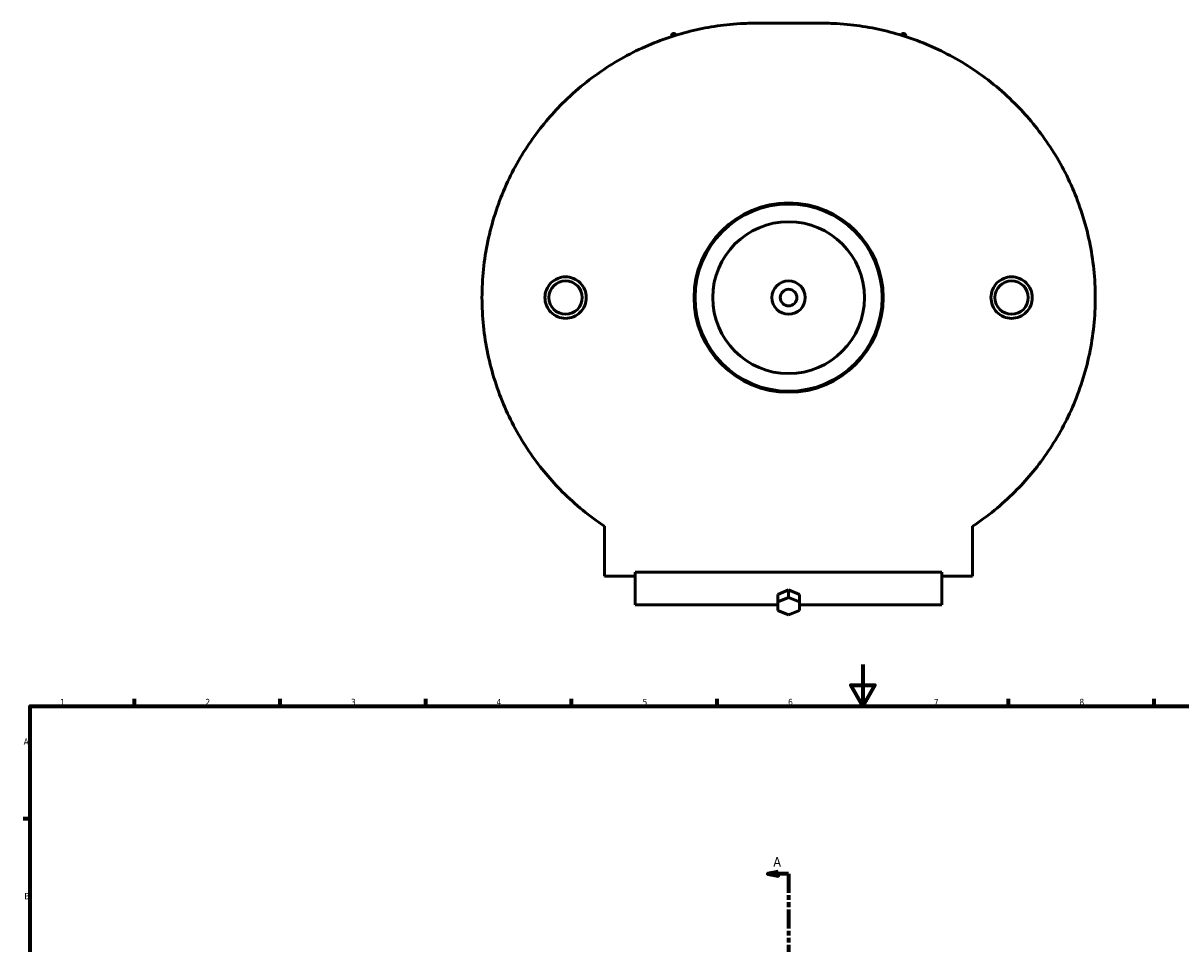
# Model space of a CAD drawing. Header units: millimetres. Extents: x -213 to 1360, y -331 to 902.
# Tile 4 of 6: x 17 to 573, y 460 to 902. Entities that reach past the tile are written whole.
import ezdxf

# ---------------------------------------------------------------- set-up
doc = ezdxf.new("R2010")
doc.units = ezdxf.units.MM
doc.linetypes.add('DOUBLE_DASH_CHAIN', pattern=[1.2403, 0.6614, -0.0827, 0.1654, -0.0827, 0.1654, -0.0827])
for name, color, linetype, lineweight in [('Border (ANSI)', 7, 'Continuous', 70), ('Section Line (ANSI)', 7, 'DOUBLE_DASH_CHAIN', 70), ('Visible (ANSI)', 7, 'Continuous', 50)]:
    doc.layers.add(name, color=color, linetype=linetype, lineweight=lineweight)
doc.styles.add('Label Text (ANSI)', font='tahoma.ttf')
doc.styles.add('Note Text (ANSI)', font='tahoma.ttf')

# ---------------------------------------------------------------- blocks, each defined once
blk = doc.blocks.new('Borders Default Border')
at = {"layer": 'Border (ANSI)'}
for p, q in [((70.08, 574), (70.08, 577.45)), ((140.17, 574), (140.17, 577.45)), ((210.25, 574), (210.25, 577.45)), ((280.33, 574), (280.33, 577.45)), ((350.42, 574), (350.42, 577.45)), ((490.58, 574), (490.58, 577.45)), ((560.67, 574), (560.67, 577.45)), ((20, 519.75), (16.55, 519.75))]:
    blk.add_line(p, q, dxfattribs=at)
at = {"layer": 'Border (ANSI)', "flags": 128}
for points in [[(420.5, 594), (420.5, 574), (414.73, 584), (426.27, 584), (420.5, 574)], [(20, 20), (20, 574), (821, 574), (821, 20), (20, 20)]]:
    blk.add_lwpolyline(points, dxfattribs=at)
at = {"layer": 'Border (ANSI)', "char_height": 3.05, "attachment_point": 7, "style": 'Note Text (ANSI)'}
for s, insert in [('1', (34.35, 574.4)), ('2', (104.2, 574.4)), ('3', (174.26, 574.34)), ('4', (244.23, 574.4)), ('5', (314.48, 574.34)), ('6', (384.49, 574.34)), ('7', (454.6, 574.4)), ('8', (524.63, 574.33)), ('A', (16.78, 555.35)), ('B', (17.15, 481.1))]:
    blk.add_mtext(s, dxfattribs=dict(at, insert=insert))
blk = doc.blocks.new('2dTransSection0')
at = {"layer": 'Section Line (ANSI)', "linetype": 'Continuous'}
for p, q in [((379.76, 494.32), (374.76, 493.32)), ((379.76, 493.32), (374.76, 493.32)), ((374.76, 493.32), (379.76, 492.32)), ((379.76, 492.32), (379.76, 494.32)), ((384.76, 493.32), (379.76, 493.32)), ((384.76, 493.32), (384.76, 484.32)), ((384.76, 14.5), (384.76, 5.5)), ((379.76, 6.5), (374.76, 5.5)), ((379.76, 4.5), (379.76, 6.5)), ((379.76, 5.5), (374.76, 5.5)), ((374.76, 5.5), (379.76, 4.5)), ((384.76, 5.5), (379.76, 5.5))]:
    blk.add_line(p, q, dxfattribs=at)
at = {"layer": 'Section Line (ANSI)', "linetype": 'DOUBLE_DASH_CHAIN', "ltscale": 13.78732}
blk.add_line((384.76, 493.32), (384.76, 5.5), dxfattribs=at)
at = {"layer": 'Section Line (ANSI)', "linetype": 'Continuous', "flags": 128}
for points in [[(379.76, 494.32), (374.76, 493.32), (379.76, 492.32), (379.76, 494.32)], [(379.76, 6.5), (374.76, 5.5), (379.76, 4.5), (379.76, 6.5)]]:
    blk.add_lwpolyline(points, dxfattribs=at)
at = {"layer": 'Section Line (ANSI)'}
for points in [[(379.76, 494.32), (374.76, 493.32), (379.76, 492.32), (379.76, 494.32)], [(379.76, 6.5), (374.76, 5.5), (379.76, 4.5), (379.76, 6.5)]]:
    blk.add_solid(points, dxfattribs=at)
at = {"layer": 'Section Line (ANSI)', "char_height": 4.57, "attachment_point": 7, "style": 'Label Text (ANSI)'}
for insert in [(377.4, 496.82), (377.4, -2.57)]:
    blk.add_mtext('A', dxfattribs=dict(at, insert=insert))

msp = doc.modelspace()

# ---------------------------------------------------------------- linework, layer by layer
at = {"layer": 'Visible (ANSI)'}
for p, q in [((400.295, 902.33), (369.224, 902.33)), ((328.447, 896.366), (328.447, 895.872)), ((441.072, 895.872), (441.072, 896.366)), ((296.259, 660.408), (296.259, 636.366)), ((473.259, 636.366), (473.259, 660.408)), ((311.009, 636.366), (296.259, 636.366)), ((311.009, 638.402), (458.509, 638.402)), ((311.009, 638.402), (311.009, 636.366)), ((311.009, 636.366), (311.009, 622.74)), ((458.509, 636.366), (458.509, 638.402)), ((458.509, 622.74), (458.509, 636.366)), ((473.259, 636.366), (458.509, 636.366)), ((379.563, 627.673), (384.759, 629.794)), ((384.759, 629.794), (384.759, 626.259)), ((384.759, 629.794), (389.955, 627.673)), ((379.563, 627.673), (379.563, 624.137)), ((384.759, 626.259), (379.563, 624.137)), ((379.563, 624.137), (379.563, 619.895)), ((389.955, 624.137), (384.759, 626.259)), ((389.955, 624.137), (389.955, 627.673)), ((389.955, 619.895), (389.955, 624.137)), ((311.009, 622.74), (379.563, 622.74)), ((379.563, 619.895), (384.759, 617.773)), ((384.759, 617.773), (389.955, 619.895)), ((389.955, 622.74), (458.509, 622.74))]:
    msp.add_line(p, q, dxfattribs=at)
for centre, radius in [((384.759, 770.366), 45.5), ((384.759, 770.366), 45), ((384.759, 770.366), 36.5), ((277.487, 770.366), 8), ((384.759, 770.366), 8), ((384.759, 770.366), 4), ((492.032, 770.366), 8)]:
    msp.add_circle(centre, radius, dxfattribs=at)
for centre, start, end in [((329.447, 896.366), 7.79747, 180), ((440.072, 896.366), 0, 172.20253)]:
    msp.add_arc(centre, 1, start, end, dxfattribs=at)
for points, knots in [([(237.259, 770.366), (237.259, 779.433), (238.208, 788.586), (241.939, 806.362), (244.72, 814.986), (251.75, 831.128), (256.006, 838.666), (265.443, 852.298), (270.624, 858.392), (282.457, 870.225), (289.616, 875.99), (304.536, 885.733), (312.293, 889.711), (323.925, 894.382), (327.778, 895.717), (335.463, 898.001), (339.292, 898.951), (345.104, 900.122), (347.042, 900.468), (350.98, 901.078), (352.98, 901.343), (357.139, 901.792), (359.289, 901.976), (362.768, 902.177), (363.971, 902.232), (366.497, 902.308), (367.82, 902.33), (369.224, 902.33)], [24.354516, 24.354516, 24.354516, 24.354516, 27.0748036, 27.0748036, 29.7950911, 29.7950911, 32.5153786, 32.5153786, 35.2356661, 35.2356661, 38.6040076, 38.6040076, 41.9723491, 41.9723491, 43.6565198, 43.6565198, 45.3406906, 45.3406906, 46.182776, 46.182776, 47.0248613, 47.0248613, 47.8669467, 47.8669467, 48.2879894, 48.2879894, 48.7090321, 48.7090321, 48.7090321, 48.7090321]), ([(400.295, 902.33), (401.699, 902.33), (403.022, 902.308), (405.548, 902.232), (406.75, 902.177), (410.23, 901.976), (412.38, 901.792), (416.539, 901.343), (418.538, 901.078), (422.477, 900.468), (424.415, 900.122), (430.227, 898.951), (434.056, 898.001), (441.741, 895.717), (445.594, 894.382), (457.226, 889.711), (464.982, 885.733), (479.903, 875.99), (487.061, 870.225), (498.895, 858.392), (504.076, 852.298), (513.513, 838.666), (517.769, 831.128), (524.799, 814.986), (527.579, 806.362), (531.311, 788.586), (532.259, 779.433), (532.259, 770.366)], [-48.7090321, -48.7090321, -48.7090321, -48.7090321, -48.2879894, -48.2879894, -47.8669467, -47.8669467, -47.0248613, -47.0248613, -46.182776, -46.182776, -45.3406906, -45.3406906, -43.6565198, -43.6565198, -41.9723491, -41.9723491, -38.6040076, -38.6040076, -35.2356661, -35.2356661, -32.5153786, -32.5153786, -29.7950911, -29.7950911, -27.0748036, -27.0748036, -24.354516, -24.354516, -24.354516, -24.354516]), ([(277.487, 760.387), (276.235, 760.387), (274.9, 760.638), (272.447, 761.66), (271.329, 762.43), (269.565, 764.203), (268.801, 765.324), (267.789, 767.78), (267.54, 769.115), (267.54, 771.617), (267.789, 772.951), (268.801, 775.407), (269.565, 776.529), (271.329, 778.302), (272.447, 779.072), (274.9, 780.093), (276.235, 780.345), (278.739, 780.345), (280.073, 780.093), (282.526, 779.072), (283.645, 778.302), (285.409, 776.529), (286.172, 775.407), (287.184, 772.951), (287.433, 771.617), (287.433, 769.115), (287.184, 767.78), (286.172, 765.324), (285.409, 764.203), (283.645, 762.43), (282.526, 761.66), (280.073, 760.638), (278.739, 760.387), (277.487, 760.387)], [0, 0, 0, 0, 0.3755793, 0.3755793, 0.7511585, 0.7511585, 1.1264567, 1.1264567, 1.5017549, 1.5017549, 1.8770532, 1.8770532, 2.2523514, 2.2523514, 2.6279306, 2.6279306, 3.0035099, 3.0035099, 3.3790891, 3.3790891, 3.7546684, 3.7546684, 4.1299666, 4.1299666, 4.5052648, 4.5052648, 4.880563, 4.880563, 5.2558613, 5.2558613, 5.6314405, 5.6314405, 6.0070198, 6.0070198, 6.0070198, 6.0070198]), ([(492.032, 780.345), (493.284, 780.345), (494.619, 780.093), (497.072, 779.072), (498.19, 778.302), (499.954, 776.529), (500.718, 775.407), (501.73, 772.951), (501.979, 771.617), (501.979, 769.115), (501.73, 767.78), (500.718, 765.324), (499.954, 764.203), (498.19, 762.43), (497.072, 761.66), (494.619, 760.638), (493.284, 760.387), (490.78, 760.387), (489.446, 760.638), (486.993, 761.66), (485.874, 762.43), (484.11, 764.203), (483.347, 765.324), (482.334, 767.78), (482.085, 769.115), (482.085, 771.617), (482.334, 772.951), (483.347, 775.407), (484.11, 776.529), (485.874, 778.302), (486.993, 779.072), (489.446, 780.093), (490.78, 780.345), (492.032, 780.345)], [0, 0, 0, 0, 0.3755793, 0.3755793, 0.7511585, 0.7511585, 1.1264567, 1.1264567, 1.5017549, 1.5017549, 1.8770532, 1.8770532, 2.2523514, 2.2523514, 2.6279306, 2.6279306, 3.0035099, 3.0035099, 3.3790891, 3.3790891, 3.7546684, 3.7546684, 4.1299666, 4.1299666, 4.5052648, 4.5052648, 4.880563, 4.880563, 5.2558613, 5.2558613, 5.6314405, 5.6314405, 6.0070198, 6.0070198, 6.0070198, 6.0070198]), ([(296.259, 660.408), (289.093, 665.163), (282.218, 670.746), (270.624, 682.34), (265.443, 688.434), (256.006, 702.065), (251.75, 709.604), (244.72, 725.746), (241.939, 734.369), (238.208, 752.145), (237.259, 761.298), (237.259, 770.366)], [10.2281193, 10.2281193, 10.2281193, 10.2281193, 13.473366, 13.473366, 16.1936535, 16.1936535, 18.913941, 18.913941, 21.6342285, 21.6342285, 24.354516, 24.354516, 24.354516, 24.354516]), ([(532.259, 770.366), (532.259, 761.298), (531.311, 752.145), (527.579, 734.369), (524.799, 725.746), (517.769, 709.604), (513.513, 702.065), (504.076, 688.434), (498.895, 682.34), (487.301, 670.746), (480.425, 665.163), (473.259, 660.408)], [-24.354516, -24.354516, -24.354516, -24.354516, -21.6342285, -21.6342285, -18.913941, -18.913941, -16.1936535, -16.1936535, -13.473366, -13.473366, -10.2281193, -10.2281193, -10.2281193, -10.2281193])]:
    msp.add_open_spline(points, degree=3, knots=knots, dxfattribs=at)

# ---------------------------------------------------------------- block references
msp.add_blockref('Borders Default Border', (0, 0))
at = {"layer": 'Section Line (ANSI)'}
msp.add_blockref('2dTransSection0', (0, 0), dxfattribs=at)

doc.saveas('drawing.dxf')
